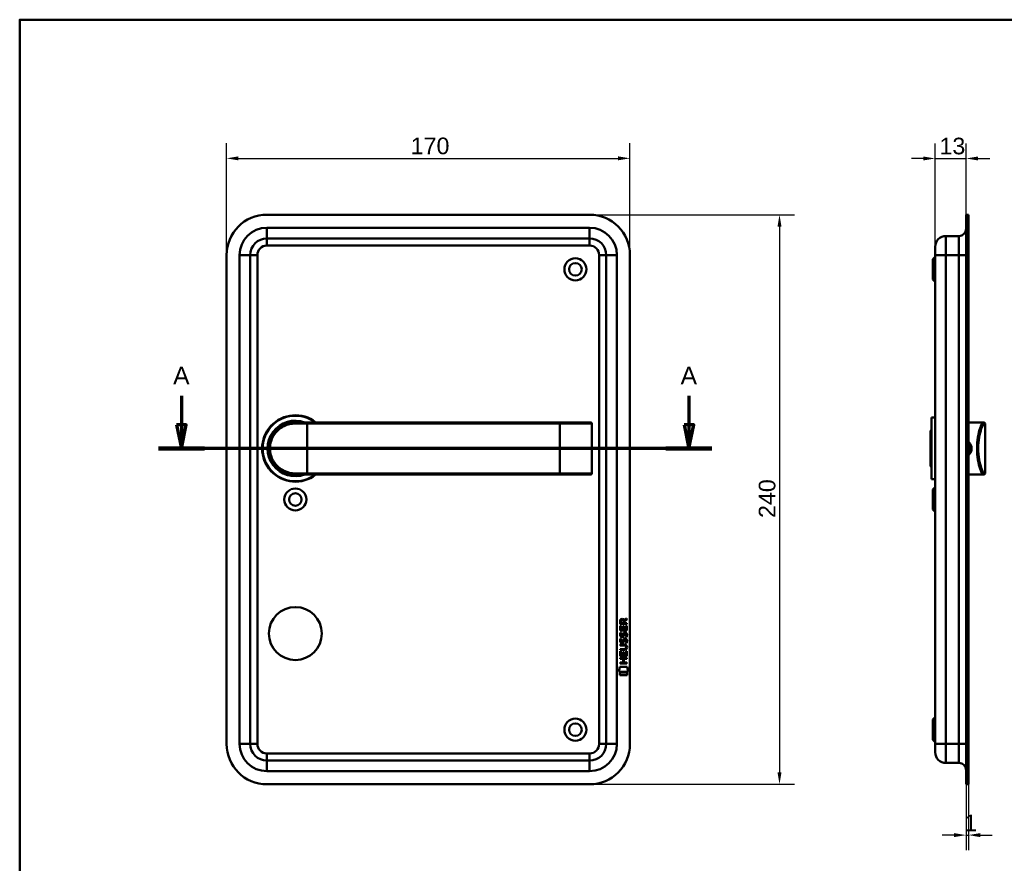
# Model space of a CAD drawing. Header units: millimetres. Extents: x 20 to 833, y 20 to 574.
# Tile 3 of 4: x 20 to 435, y 219 to 574. Entities that reach past the tile are written whole.
import ezdxf

# ---------------------------------------------------------------- set-up
doc = ezdxf.new("R2010")
doc.units = ezdxf.units.MM
doc.header["$LTSCALE"] = 2
for name, color, linetype, lineweight in [('Bemaßungen(DIN)', 7, 'Continuous', 25), ('Schnittansichtslinien(DIN)', 7, 'Continuous', 70), ('Sichtbare Kanten(DIN)', 7, 'Continuous', 50), ('Sichtbare tangentiale Kanten(DIN)', 7, 'Continuous', 50), ('Skizziergeometrie(DIN)', 7, 'Continuous', 50)]:
    doc.layers.add(name, color=color, linetype=linetype, lineweight=lineweight)
doc.styles.add('Aktuell-DINGroßer Text', font='arial.ttf')
doc.styles.add('STANDARD-DIN~0', font='arial.ttf')
doc.dimstyles.new('CAD-LAN', dxfattribs={"dimscale": 2, "dimtxt": 3.5, "dimasz": 2.5, "dimexe": 3.175, "dimexo": 0, "dimgap": 0.8, "dimtad": 1, "dimrnd": 1e-08, "dimtxsty": 'STANDARD-DIN~0', "dimcen": 0.09, "dimdle": 10, "dimclrd": 250, "dimclre": 250, "dimclrt": 250, "dimadec": 0, "dimazin": 2, "dimtfac": 1, "dimtmove": 0, "dimatfit": 3, "dimfxl": 1, "dimtolj": 1, "dimtzin": 0, "dimlwd": 25, "dimlwe": 25, "dimarcsym": 0})

# ---------------------------------------------------------------- blocks, each defined once
blk = doc.blocks.new('Ränder Standardrahmen')
at = {"layer": 'Skizziergeometrie(DIN)', "flags": 128}
blk.add_lwpolyline([(10, 10), (10, 287), (410, 287), (410, 10), (10, 10)], dxfattribs=at)
blk = doc.blocks.new('*D20')
at = {"layer": 'Bemaßungen(DIN)', "color": 250, "linetype": 'Continuous', "lineweight": 25, "true_color": 0x3f3f3f, "transparency": 16777216}
for p, q in [((405.74, 478.32), (405.74, 521.87)), ((418.74, 491.82), (418.74, 521.87)), ((400.74, 515.52), (395.74, 515.52)), ((405.74, 515.52), (418.74, 515.52)), ((423.74, 515.52), (428.74, 515.52))]:
    blk.add_line(p, q, dxfattribs=at)
at = {"layer": 'Bemaßungen(DIN)', "color": 250, "linetype": 'Continuous', "true_color": 0x3f3f3f, "transparency": 16777216}
for points in [[(400.74, 516.35), (400.74, 514.69), (405.74, 515.52)], [(423.74, 516.35), (423.74, 514.69), (418.74, 515.52)]]:
    blk.add_solid(points, dxfattribs=at)
at = {"layer": 'Defpoints', "color": 0, "linetype": 'Continuous', "transparency": 16777216}
for p in [(418.74, 515.52), (418.74, 491.82), (405.74, 478.32)]:
    blk.add_point(p, dxfattribs=at)
at = {"layer": 'Bemaßungen(DIN)', "color": 250, "linetype": 'Continuous', "lineweight": 25, "true_color": 0x3f3f3f, "transparency": 16777216, "insert": (407.55, 524.27), "char_height": 7, "attachment_point": 1, "style": 'STANDARD-DIN~0'}
blk.add_mtext('\\A1;13', dxfattribs=at)
blk = doc.blocks.new('*D21')
at = {"layer": 'Bemaßungen(DIN)', "color": 250, "linetype": 'Continuous', "lineweight": 25, "true_color": 0x3f3f3f, "transparency": 16777216}
for p, q in [((418.74, 251.82), (418.74, 224.05)), ((419.74, 251.82), (419.74, 224.05)), ((413.74, 230.4), (408.74, 230.4)), ((418.74, 230.4), (419.74, 230.4)), ((424.74, 230.4), (429.74, 230.4))]:
    blk.add_line(p, q, dxfattribs=at)
at = {"layer": 'Bemaßungen(DIN)', "color": 250, "linetype": 'Continuous', "true_color": 0x3f3f3f, "transparency": 16777216}
for points in [[(413.74, 231.23), (413.74, 229.56), (418.74, 230.4)], [(424.74, 231.23), (424.74, 229.56), (419.74, 230.4)]]:
    blk.add_solid(points, dxfattribs=at)
at = {"layer": 'Defpoints', "color": 0, "linetype": 'Continuous', "transparency": 16777216}
for p in [(418.74, 251.82), (419.74, 251.82), (419.74, 230.4)]:
    blk.add_point(p, dxfattribs=at)
at = {"layer": 'Bemaßungen(DIN)', "color": 250, "linetype": 'Continuous', "lineweight": 25, "true_color": 0x3f3f3f, "transparency": 16777216, "insert": (417.95, 239.03), "char_height": 7, "attachment_point": 1, "style": 'STANDARD-DIN~0'}
blk.add_mtext('\\A1;1', dxfattribs=at)
blk = doc.blocks.new('*D22')
at = {"layer": 'Bemaßungen(DIN)', "color": 250, "linetype": 'Continuous', "lineweight": 25, "true_color": 0x3f3f3f, "transparency": 16777216}
for p, q in [((107.15, 474.82), (107.15, 521.92)), ((277.15, 474.82), (277.15, 521.92)), ((112.15, 515.57), (272.15, 515.57))]:
    blk.add_line(p, q, dxfattribs=at)
at = {"layer": 'Bemaßungen(DIN)', "color": 250, "linetype": 'Continuous', "true_color": 0x3f3f3f, "transparency": 16777216}
for points in [[(112.15, 516.41), (112.15, 514.74), (107.15, 515.57)], [(272.15, 516.41), (272.15, 514.74), (277.15, 515.57)]]:
    blk.add_solid(points, dxfattribs=at)
at = {"layer": 'Defpoints', "color": 0, "linetype": 'Continuous', "transparency": 16777216}
for p in [(277.15, 515.57), (107.15, 474.82), (277.15, 474.82)]:
    blk.add_point(p, dxfattribs=at)
at = {"layer": 'Bemaßungen(DIN)', "color": 250, "linetype": 'Continuous', "lineweight": 25, "true_color": 0x3f3f3f, "transparency": 16777216, "insert": (184.76, 524.32), "char_height": 7, "attachment_point": 1, "style": 'STANDARD-DIN~0'}
blk.add_mtext('\\A1;170', dxfattribs=at)
blk = doc.blocks.new('*D23')
at = {"layer": 'Bemaßungen(DIN)', "color": 250, "linetype": 'Continuous', "lineweight": 25, "true_color": 0x3f3f3f, "transparency": 16777216}
for p, q in [((260.15, 491.82), (346.5, 491.82)), ((340.15, 486.82), (340.15, 256.82)), ((260.15, 251.82), (346.5, 251.82))]:
    blk.add_line(p, q, dxfattribs=at)
at = {"layer": 'Bemaßungen(DIN)', "color": 250, "linetype": 'Continuous', "true_color": 0x3f3f3f, "transparency": 16777216}
for points in [[(339.31, 486.82), (340.98, 486.82), (340.15, 491.82)], [(339.31, 256.82), (340.98, 256.82), (340.15, 251.82)]]:
    blk.add_solid(points, dxfattribs=at)
at = {"layer": 'Defpoints', "color": 0, "linetype": 'Continuous', "transparency": 16777216}
for p in [(260.15, 491.82), (260.15, 251.82), (340.15, 251.82)]:
    blk.add_point(p, dxfattribs=at)
at = {"layer": 'Bemaßungen(DIN)', "color": 250, "linetype": 'Continuous', "lineweight": 25, "true_color": 0x3f3f3f, "transparency": 16777216, "insert": (331.4, 364.04), "char_height": 7, "attachment_point": 1, "rotation": 90, "style": 'STANDARD-DIN~0'}
blk.add_mtext('\\A1;240', dxfattribs=at)
blk = doc.blocks.new('2DTransSchnitt0')
at = {"layer": 'Schnittansichtslinien(DIN)', "linetype": 'Continuous'}
for p, q in [((44.07, 207.77), (44.07, 201.66)), ((150.99, 207.77), (150.99, 201.66)), ((43.07, 201.66), (44.07, 196.66)), ((45.07, 201.66), (43.07, 201.66)), ((44.07, 201.66), (44.07, 196.66)), ((44.07, 196.66), (45.07, 201.66)), ((149.99, 201.66), (150.99, 196.66)), ((151.99, 201.66), (149.99, 201.66)), ((150.99, 201.66), (150.99, 196.66)), ((150.99, 196.66), (151.99, 201.66)), ((155.82, 196.66), (39.23, 196.66))]:
    blk.add_line(p, q, dxfattribs=at)
at = {"layer": 'Schnittansichtslinien(DIN)', "linetype": 'Continuous', "lineweight": 140}
for p, q in [((48.91, 196.66), (39.23, 196.66)), ((155.82, 196.66), (146.15, 196.66))]:
    blk.add_line(p, q, dxfattribs=at)
at = {"layer": 'Schnittansichtslinien(DIN)', "linetype": 'Continuous', "flags": 128}
for points in [[(43.07, 201.66), (44.07, 196.66), (45.07, 201.66), (43.07, 201.66)], [(149.99, 201.66), (150.99, 196.66), (151.99, 201.66), (149.99, 201.66)]]:
    blk.add_lwpolyline(points, dxfattribs=at)
at = {"layer": 'Schnittansichtslinien(DIN)'}
for points in [[(43.07, 201.66), (44.07, 196.66), (45.07, 201.66), (43.07, 201.66)], [(149.99, 201.66), (150.99, 196.66), (151.99, 201.66), (149.99, 201.66)]]:
    blk.add_solid(points, dxfattribs=at)
at = {"layer": 'Schnittansichtslinien(DIN)', "char_height": 3.73, "attachment_point": 7, "style": 'Aktuell-DINGroßer Text'}
for insert in [(42.32, 210.16), (149.23, 210.16)]:
    blk.add_mtext('A', dxfattribs=dict(at, insert=insert))

msp = doc.modelspace()

# ---------------------------------------------------------------- linework, layer by layer
at = {"layer": 'Sichtbare Kanten(DIN)'}
for p, q in [((260.1474, 491.8173), (124.1474, 491.8173)), ((418.7351, 474.8173), (418.7351, 491.8173)), ((419.7351, 491.8173), (418.7351, 491.8173)), ((419.7351, 474.8173), (419.7351, 491.8173)), ((124.1474, 481.8173), (260.1474, 481.8173)), ((410.2351, 482.8173), (415.7351, 482.8173)), ((405.7351, 474.8173), (405.7351, 478.3173)), ((107.1474, 474.8173), (107.1474, 268.8173)), ((117.1474, 268.8173), (117.1474, 474.8173)), ((267.1474, 474.8173), (267.1474, 268.8173)), ((277.1474, 268.8173), (277.1474, 474.8173)), ((404.7351, 473.0673), (405.7351, 474.0673)), ((404.7351, 464.5673), (404.7351, 473.0673)), ((405.7351, 474.8173), (405.7351, 268.8173)), ((418.7351, 474.8173), (418.7351, 268.8173)), ((419.7351, 474.8173), (419.7351, 268.8173)), ((404.7351, 464.5673), (405.7351, 463.5673)), ((136.1474, 404.3173), (141.1474, 404.3173)), ((247.6474, 404.3173), (141.1474, 404.3173)), ((260.5216, 404.3173), (247.6474, 404.3173)), ((260.5216, 404.3173), (260.541, 404.3173)), ((261.041, 382.8173), (261.041, 403.8173)), ((404.2351, 406.3173), (404.2351, 380.3173)), ((404.2351, 406.3173), (405.7351, 406.3173)), ((419.7351, 404.3173), (424.2351, 404.3173)), ((424.2351, 404.3173), (425.9479, 404.3173)), ((425.9479, 404.3173), (426.2351, 404.3173)), ((426.7351, 382.8173), (426.7351, 403.8173)), ((403.7351, 400.8173), (404.2351, 401.3173)), ((403.7351, 385.8173), (403.7351, 400.8173)), ((141.1474, 382.3173), (136.1474, 382.3173)), ((141.1474, 382.3173), (247.6474, 382.3173)), ((247.6474, 382.3173), (260.5216, 382.3173)), ((260.541, 382.3173), (260.5216, 382.3173)), ((403.7351, 385.8173), (404.2351, 385.3173)), ((419.7351, 382.3173), (424.2351, 382.3173)), ((424.2351, 382.3173), (425.9479, 382.3173)), ((426.2351, 382.3173), (425.9479, 382.3173)), ((404.2351, 380.3173), (405.7351, 380.3173)), ((404.7351, 376.0673), (405.7351, 377.0673)), ((404.7351, 367.5673), (404.7351, 376.0673)), ((404.7351, 367.5673), (405.7351, 366.5673)), ((272.9995, 319.3039), (273.0017, 320.6173)), ((273.35, 320.5734), (273.3493, 319.6851)), ((273.3493, 319.6851), (274.3669, 319.6843)), ((274.3669, 319.6843), (274.3676, 320.5726)), ((274.6645, 320.9334), (275.8598, 321.7235)), ((274.7173, 320.5345), (274.7166, 319.684)), ((274.7166, 319.684), (275.8582, 319.6831)), ((275.8595, 321.2894), (274.7173, 320.5345)), ((275.8582, 319.6831), (275.8579, 319.3016)), ((275.8598, 321.7235), (275.8595, 321.2894)), ((272.9973, 316.5736), (272.9989, 318.5779)), ((275.8558, 316.5713), (272.9973, 316.5736)), ((272.9989, 318.5779), (273.3472, 318.5776)), ((275.8579, 319.3016), (272.9995, 319.3039)), ((273.169, 315.7998), (273.5077, 315.6995)), ((273.3472, 318.5776), (273.3459, 316.9504)), ((273.3459, 316.9504), (274.2405, 316.9497)), ((274.2405, 316.9497), (274.2417, 318.3966)), ((274.2417, 318.3966), (274.5901, 318.3963)), ((274.5901, 318.3963), (274.589, 316.9494)), ((274.589, 316.9494), (275.5076, 316.9487)), ((275.0975, 315.4967), (275.0858, 315.4967)), ((275.5076, 316.9487), (275.5089, 318.5957)), ((275.5089, 318.5957), (275.8574, 318.5954)), ((275.8574, 318.5954), (275.8558, 316.5713)), ((273.167, 313.2533), (273.5056, 313.1529)), ((273.3634, 311.9216), (273.3706, 311.9043)), ((273.3654, 314.4682), (273.3726, 314.4509)), ((274.0472, 311.8239), (274.058, 311.8407)), ((274.0492, 314.3704), (274.06, 314.3873)), ((275.0955, 312.9501), (275.0838, 312.9502)), ((272.9887, 305.8359), (272.9903, 307.8401)), ((272.9903, 307.8401), (273.3387, 307.8399)), ((272.9907, 308.4112), (272.991, 308.7883)), ((274.6364, 308.4099), (272.9907, 308.4112)), ((272.991, 308.7883), (274.6607, 308.787)), ((272.9922, 310.3461), (272.9925, 310.7231)), ((274.6619, 310.3448), (272.9922, 310.3461)), ((272.9925, 310.7231), (274.6383, 310.7218)), ((273.3387, 307.8399), (273.3374, 306.2127)), ((274.232, 306.212), (274.2332, 307.6589)), ((274.2332, 307.6589), (274.5816, 307.6587)), ((274.5816, 307.6587), (274.5805, 306.2118)), ((275.499, 306.211), (275.5003, 307.8582)), ((275.5003, 307.8582), (275.8488, 307.8579)), ((275.5419, 309.5597), (275.5419, 309.5694)), ((275.8488, 307.8579), (275.8472, 305.8336)), ((272.9849, 302.7308), (272.9852, 303.1078)), ((272.9852, 303.1078), (274.2282, 303.1068)), ((272.9864, 304.6654), (272.9867, 305.0425)), ((274.2295, 304.6644), (272.9864, 304.6654)), ((272.9867, 305.0425), (275.8453, 305.0403)), ((275.8472, 305.8336), (272.9887, 305.8359)), ((273.3374, 306.2127), (274.232, 306.212)), ((274.2282, 303.1068), (274.2295, 304.6644)), ((274.5805, 306.2118), (275.499, 306.211)), ((274.5858, 304.6641), (274.5846, 303.1065)), ((274.5846, 303.1065), (275.8438, 303.1055)), ((275.845, 304.6631), (274.5858, 304.6641)), ((275.8438, 303.1055), (275.8435, 302.7285)), ((275.8453, 305.0403), (275.845, 304.6631)), ((272.4538, 299.1536), (272.9128, 301.2865)), ((276.3689, 299.1505), (272.4538, 299.1536)), ((272.9123, 297.7258), (272.9132, 298.8678)), ((272.9128, 301.2865), (275.919, 301.2841)), ((272.9132, 298.8678), (275.9101, 298.8654)), ((275.8435, 302.7285), (272.9849, 302.7308)), ((275.9101, 298.8654), (275.9092, 297.7234)), ((275.919, 301.2841), (276.3689, 299.1505)), ((275.9092, 297.7234), (272.9123, 297.7258)), ((404.7351, 279.0673), (405.7351, 280.0673)), ((404.7351, 270.5673), (404.7351, 279.0673)), ((404.7351, 270.5673), (405.7351, 269.5673)), ((405.7351, 265.3173), (405.7351, 268.8173)), ((418.7351, 251.8173), (418.7351, 268.8173)), ((419.7351, 251.8173), (419.7351, 268.8173)), ((260.1474, 261.8173), (124.1474, 261.8173)), ((410.2351, 260.8173), (415.7351, 260.8173)), ((124.1474, 251.8173), (260.1474, 251.8173)), ((419.7351, 251.8173), (418.7351, 251.8173))]:
    msp.add_line(p, q, dxfattribs=at)
for centre, radius in [((254.1474, 468.8173), 4.65), ((254.1474, 468.8173), 2.65), ((136.1474, 371.8173), 4.65), ((136.1474, 371.8173), 2.65), ((136.1474, 315.3173), 11.15), ((254.1474, 274.8173), 4.65), ((254.1474, 274.8173), 2.65)]:
    msp.add_circle(centre, radius, dxfattribs=at)
for centre, radius, start, end in [((124.1474, 474.8173), 17, 90, 180), ((260.1474, 474.8173), 17, 0, 90), ((415.7351, 485.8173), 3, 270, 0), ((124.1474, 474.8173), 7, 90, 180), ((260.1474, 474.8173), 7, 0, 90), ((410.2351, 478.3173), 4.5, 90, 180), ((136.1474, 393.3173), 14, 51.786789, 308.213211), ((136.1474, 393.3173), 13.8, 52.854196, 307.145804), ((136.1474, 393.3173), 11.7, 70.080283, 289.919717), ((136.1474, 393.3173), 11.6, 71.491372, 288.508628), ((136.1474, 393.3173), 11.5, 73.042574, 286.957426), ((136.1474, 393.3173), 11.3, 76.768028, 283.231972), ((260.541, 403.8173), 0.5, 0, 90), ((426.2351, 403.8173), 0.5, 0, 90), ((260.541, 382.8173), 0.5, 270, 0), ((426.2351, 382.8173), 0.5, 270, 0), ((124.1474, 268.8173), 17, 180, 270), ((124.1474, 268.8173), 7, 180, 270), ((260.1474, 268.8173), 7, 270, 0), ((260.1474, 268.8173), 17, 270, 0), ((410.2351, 265.3173), 4.5, 180, 270), ((415.7351, 257.8173), 3, 0, 90)]:
    msp.add_arc(centre, radius, start, end, dxfattribs=at)
for centre, major_axis, ratio, start_param, end_param in [((274.5286, 319.8006), (0.9765, -1.2741), 0.51804149, 2.7627686, 3.73551306), ((273.1358, 319.7198), (-1.2419, -1.6396), 0.59949376, 2.73657233, 3.56737986), ((274.4379, 313.8099), (-0.8393, -1.6425), 0.45910241, 2.83459506, 3.35598286), ((274.7152, 315.2791), (-1.192, -3.5398), 0.22151613, 5.96789791, 6.02703889), ((274.6314, 317.5788), (-1.1034, -3.2961), 0.23129477, 5.95405459, 6.01501397), ((274.1164, 312.7243), (-0.5826, -1.0124), 0.54160498, 5.89850192, 6.35633323), ((274.1107, 315.2621), (-0.5741, -1.0041), 0.54384094, 5.89502306, 6.35531677), ((273.9887, 311.8484), (-0.0982, -0.1394), 0.36417158, 1.34290001, 1.65097814), ((273.9908, 314.3949), (-0.0982, -0.1394), 0.36417157, 1.34290001, 1.65097815), ((274.4371, 311.2655), (-0.838, -1.6403), 0.45945215, 2.83441855, 3.35611135), ((270.821, 313.0921), (4.8083, -4.3226), 0.37420137, 5.88811297, 6.60645232), ((270.8171, 306.0479), (4.8136, 4.3126), 0.37426609, 5.95992819, 6.67839211), ((252.1088, 329.3965), (23.2662, -20.361), 0.13713392, 6.12750203, 6.40243503)]:
    msp.add_ellipse(centre, major_axis=major_axis, ratio=ratio, start_param=start_param, end_param=end_param, dxfattribs=at)
for points, knots in [([(136.1474, 404.3173), (134.4906, 404.3173), (132.8478, 403.9373), (131.3749, 403.228), (129.9019, 402.5187), (128.598, 401.4833), (127.5726, 400.2073), (126.5473, 398.9313), (125.8041, 397.413), (125.43, 395.7946), (125.056, 394.1763), (125.0563, 392.4562), (125.4303, 390.8388), (125.8043, 389.2214), (126.547, 387.7039), (127.5722, 386.4278), (128.5974, 385.1517), (129.9014, 384.1161), (131.3744, 383.4067), (132.8475, 382.6973), (134.4906, 382.3173), (136.1474, 382.3173)], [-3.34328141, -3.34328141, -3.34328141, -3.34328141, -2.86566978, -2.86566978, -2.86566978, -2.38805815, -2.38805815, -2.38805815, -1.91044652, -1.91044652, -1.91044652, -1.43283489, -1.43283489, -1.43283489, -0.95522326, -0.95522326, -0.95522326, -0.47761163, -0.47761163, -0.47761163, 0, 0, 0, 0]), ([(419.7329, 395.5514), (420.1885, 395.1407), (420.5201, 394.5923), (420.6587, 393.9902), (420.7594, 393.5523), (420.76, 393.086), (420.6591, 392.6465), (420.5583, 392.2069), (420.3578, 391.794), (420.0798, 391.4458), (419.9752, 391.3148), (419.8598, 391.1928), (419.735, 391.0812)], [3.418106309, 3.418106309, 3.418106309, 3.418106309, 3.62583349, 3.62583349, 3.62583349, 3.776909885, 3.776909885, 3.776909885, 3.927986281, 3.927986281, 3.927986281, 3.984812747, 3.984812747, 3.984812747, 3.984812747]), ([(419.7351, 390.5223), (419.9691, 390.7016), (420.5413, 391.2725), (421.1227, 392.5083), (421.1259, 394.4449), (420.3678, 395.6206), (419.7351, 396.1108)], [-1.90104406, -1.90104406, -1.90104406, -1.90104406, -1.812916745, -1.661840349, -1.510763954, -1.271931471, -1.271931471, -1.271931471, -1.271931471]), ([(275.5419, 309.5694), (275.5419, 309.616), (275.5395, 309.6629), (275.5233, 309.7983), (275.5009, 309.8859), (275.4264, 310.0365), (275.3801, 310.098), (275.26, 310.2037), (275.1892, 310.2438), (274.9722, 310.3272), (274.8126, 310.3446), (274.6619, 310.3448)], [-0.133946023, -0.133946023, -0.133946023, -0.133946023, -0.119961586, -0.119961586, -0.09310912, -0.09310912, -0.069646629, -0.069646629, -0.045196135, -0.045196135, 0, 0, 0, 0])]:
    msp.add_open_spline(points, degree=3, knots=knots, dxfattribs=at)
for points in [[(273.0017, 320.6173), (273.0158, 321.0589), (273.2478, 321.521), (273.8608, 321.5205)], [(274.3676, 320.5726), (274.3679, 320.8456), (274.2809, 321.1711), (273.8655, 321.1714)], [(272.9679, 315.1236), (272.9857, 315.2628), (273.0271, 315.4697), (273.098, 315.6429)], [(273.098, 315.6429), (273.1175, 315.6923), (273.169, 315.7997), (273.169, 315.7998)], [(273.5077, 315.6995), (273.5076, 315.6994), (273.3877, 315.3728), (273.3527, 315.235)], [(274.2407, 314.9056), (274.3247, 315.2734), (274.427, 315.4847), (274.568, 315.6522)], [(274.568, 315.6522), (274.661, 315.7625), (274.7913, 315.8348), (274.971, 315.8588)], [(274.8147, 315.3788), (274.744, 315.2902), (274.6834, 315.152), (274.6287, 314.9538)], [(275.0858, 315.4967), (274.9641, 315.4968), (274.8889, 315.4641), (274.8147, 315.3788)], [(274.971, 315.8588), (275.2583, 315.8972), (275.5411, 315.7969), (275.7347, 315.4805)], [(275.7347, 315.4805), (275.8448, 315.2998), (275.8985, 315.0809), (275.8983, 314.8111)], [(273.0434, 311.7747), (272.9528, 312.0155), (272.9239, 312.2488), (272.9659, 312.577)], [(273.0454, 314.3213), (272.9549, 314.5621), (272.926, 314.7953), (272.9679, 315.1236)], [(272.9659, 312.577), (272.9836, 312.7162), (273.025, 312.9231), (273.096, 313.0963)], [(273.6027, 311.3141), (273.3793, 311.347), (273.1496, 311.4924), (273.0434, 311.7747)], [(273.6047, 313.8607), (273.3813, 313.8936), (273.1517, 314.039), (273.0454, 314.3213)], [(273.096, 313.0963), (273.1154, 313.1458), (273.1669, 313.2532), (273.167, 313.2533)], [(273.3507, 312.6884), (273.2866, 312.4359), (273.2804, 312.2116), (273.3388, 311.9956)], [(273.3527, 315.235), (273.2886, 314.9825), (273.2824, 314.7582), (273.3408, 314.5421)], [(273.5056, 313.1529), (273.5056, 313.1528), (273.3856, 312.8263), (273.3507, 312.6884)], [(273.5754, 311.6916), (273.7223, 311.6317), (273.9107, 311.6675), (274.016, 311.7821)], [(273.5774, 314.2381), (273.7243, 314.1782), (273.9127, 314.214), (274.018, 314.3286)], [(273.7574, 311.3014), (273.6567, 311.3027), (273.6357, 311.3092), (273.6027, 311.3141)], [(273.7594, 313.8479), (273.6588, 313.8492), (273.6378, 313.8558), (273.6047, 313.8607)], [(274.3853, 311.6659), (274.2699, 311.4561), (274.0749, 311.2973), (273.7574, 311.3014)], [(274.3873, 314.2124), (274.2719, 314.0026), (274.0769, 313.8439), (273.7594, 313.8479)], [(274.058, 311.8407), (274.1267, 311.9503), (274.1837, 312.1138), (274.2386, 312.3591)], [(274.06, 314.3873), (274.1287, 314.4969), (274.1857, 314.6604), (274.2407, 314.9056)], [(274.2386, 312.3591), (274.3227, 312.7269), (274.4249, 312.9382), (274.566, 313.1056)], [(274.5779, 312.2086), (274.5235, 311.9687), (274.4611, 311.8038), (274.3853, 311.6659)], [(274.58, 314.7552), (274.5255, 314.5153), (274.4631, 314.3503), (274.3873, 314.2124)], [(274.566, 313.1056), (274.659, 313.216), (274.7893, 313.2882), (274.9689, 313.3122)], [(274.6267, 312.4073), (274.619, 312.3772), (274.5787, 312.211), (274.5779, 312.2086)], [(274.6287, 314.9538), (274.621, 314.9237), (274.5808, 314.7576), (274.58, 314.7552)], [(274.8127, 312.8323), (274.7419, 312.7436), (274.6813, 312.6055), (274.6267, 312.4073)], [(275.0838, 312.9502), (274.9621, 312.9503), (274.8869, 312.9175), (274.8127, 312.8323)], [(274.9689, 313.3122), (275.2563, 313.3506), (275.5391, 313.2504), (275.7327, 312.9339)], [(275.2876, 311.3674), (275.2876, 311.3675), (275.4424, 311.6215), (275.5013, 311.9061)], [(275.6562, 311.2807), (275.6358, 311.2853), (275.2877, 311.3674), (275.2876, 311.3674)], [(275.2896, 313.914), (275.2897, 313.914), (275.4444, 314.168), (275.5034, 314.4527)], [(275.6583, 313.8272), (275.6379, 313.8319), (275.2897, 313.914), (275.2896, 313.914)], [(275.5013, 311.9061), (275.5703, 312.2392), (275.57, 312.5153), (275.4638, 312.7126)], [(275.5034, 314.4527), (275.5723, 314.7858), (275.572, 315.0618), (275.4658, 315.2591)], [(275.881, 311.9991), (275.8511, 311.668), (275.693, 311.3383), (275.6562, 311.2807)], [(275.883, 314.5456), (275.8531, 314.2145), (275.6951, 313.8849), (275.6583, 313.8272)], [(275.7327, 312.9339), (275.8427, 312.7533), (275.8965, 312.5343), (275.8963, 312.2646)], [(275.8963, 312.2646), (275.8962, 312.1797), (275.8895, 312.094), (275.881, 311.9991)], [(275.8983, 314.8111), (275.8982, 314.7263), (275.8915, 314.6405), (275.883, 314.5456)]]:
    msp.add_open_spline(points, degree=3, dxfattribs=at)
at = {"layer": 'Sichtbare tangentiale Kanten(DIN)'}
for p, q in [((260.1474, 486.3173), (124.1474, 486.3173)), ((124.1474, 486.3173), (124.1474, 481.8173)), ((260.1474, 486.3173), (260.1474, 481.8173)), ((124.1474, 478.8173), (124.1474, 481.8173)), ((260.1474, 478.8173), (260.1474, 481.8173)), ((410.2351, 482.8173), (410.2351, 474.8173)), ((415.7351, 474.8173), (415.7351, 482.8173)), ((124.1474, 478.8173), (260.1474, 478.8173)), ((112.6474, 474.8173), (117.1474, 474.8173)), ((112.6474, 474.8173), (112.6474, 268.8173)), ((120.1474, 474.8173), (117.1474, 474.8173)), ((120.1474, 268.8173), (120.1474, 474.8173)), ((264.1474, 474.8173), (267.1474, 474.8173)), ((264.1474, 474.8173), (264.1474, 268.8173)), ((271.6474, 474.8173), (267.1474, 474.8173)), ((271.6474, 268.8173), (271.6474, 474.8173)), ((405.7351, 474.8173), (410.2351, 474.8173)), ((410.2351, 268.8173), (410.2351, 474.8173)), ((410.2351, 474.8173), (415.7351, 474.8173)), ((415.7351, 474.8173), (415.7351, 268.8173)), ((418.7351, 474.8173), (415.7351, 474.8173)), ((419.7351, 474.8173), (418.7351, 474.8173)), ((141.1474, 403.8173), (136.0902, 403.8173)), ((141.1474, 404.3173), (141.1474, 403.8173)), ((141.1474, 403.8173), (247.6474, 403.8173)), ((141.1474, 382.8173), (141.1474, 403.8173)), ((247.6474, 404.3173), (247.6474, 403.8173)), ((247.6474, 382.8173), (247.6474, 403.8173)), ((247.6474, 403.8173), (261.0023, 403.8173)), ((261.0023, 403.8173), (261.0023, 382.8173)), ((261.041, 403.8173), (261.0023, 403.8173)), ((426.7351, 403.8173), (426.4446, 403.8173)), ((136.0902, 382.8173), (141.1474, 382.8173)), ((247.6474, 382.8173), (141.1474, 382.8173)), ((141.1474, 382.3173), (141.1474, 382.8173)), ((247.6474, 382.3173), (247.6474, 382.8173)), ((261.0023, 382.8173), (247.6474, 382.8173)), ((261.0023, 382.8173), (261.041, 382.8173)), ((426.4446, 382.8173), (426.7351, 382.8173)), ((117.1474, 268.8173), (112.6474, 268.8173)), ((117.1474, 268.8173), (120.1474, 268.8173)), ((267.1474, 268.8173), (264.1474, 268.8173)), ((267.1474, 268.8173), (271.6474, 268.8173)), ((410.2351, 268.8173), (405.7351, 268.8173)), ((410.2351, 268.8173), (410.2351, 260.8173)), ((410.2351, 268.8173), (415.7351, 268.8173)), ((415.7351, 260.8173), (415.7351, 268.8173)), ((415.7351, 268.8173), (418.7351, 268.8173)), ((419.7351, 268.8173), (418.7351, 268.8173)), ((260.1474, 264.8173), (124.1474, 264.8173)), ((124.1474, 261.8173), (124.1474, 264.8173)), ((124.1474, 261.8173), (124.1474, 257.3173)), ((260.1474, 261.8173), (260.1474, 264.8173)), ((260.1474, 261.8173), (260.1474, 257.3173)), ((124.1474, 257.3173), (260.1474, 257.3173))]:
    msp.add_line(p, q, dxfattribs=at)
for centre, radius, start, end in [((124.1474, 474.8173), 11.5, 90, 180), ((260.1474, 474.8173), 11.5, 0, 90), ((124.1474, 474.8173), 4, 90, 180), ((260.1474, 474.8173), 4, 0, 90), ((124.1474, 268.8173), 11.5, 180, 270), ((124.1474, 268.8173), 4, 180, 270), ((260.1474, 268.8173), 4, 270, 0), ((260.1474, 268.8173), 11.5, 270, 0)]:
    msp.add_arc(centre, radius, start, end, dxfattribs=at)
for centre, major_axis, ratio, start_param, end_param in [((136.1474, 403.8173), (0, 0.5), 0.11450382, 0, 1.57079633), ((260.5216, 403.8173), (0, 0.5), 0.9612617, 4.71238898, 6.28318531), ((425.9479, 403.8173), (0, 0.5), 0.99342281, 4.71238898, 6.28318531), ((136.1474, 382.8173), (0, -0.5), 0.11450382, 4.71238898, 6.28318531), ((260.5216, 382.8173), (0, -0.5), 0.9612617, 0, 1.57079633), ((425.9479, 382.8173), (0, -0.5), 0.99342281, 0, 1.57079633)]:
    msp.add_ellipse(centre, major_axis=major_axis, ratio=ratio, start_param=start_param, end_param=end_param, dxfattribs=at)
for points, knots in [([(136.0902, 382.8173), (134.4905, 382.8173), (132.9045, 383.1812), (131.4821, 383.8576), (130.0597, 384.5339), (128.8005, 385.5227), (127.8108, 386.7408), (126.8212, 387.959), (126.1001, 389.4065), (125.7407, 390.951), (125.3813, 392.4955), (125.3825, 394.137), (125.7425, 395.6821), (126.1025, 397.2271), (126.8222, 398.6757), (127.8114, 399.8942), (128.8006, 401.1127), (130.0602, 402.101), (131.4826, 402.7772), (132.9049, 403.4533), (134.4905, 403.8173), (136.0902, 403.8173)], [0, 0, 0, 0, 0.47761163, 0.47761163, 0.47761163, 0.95522326, 0.95522326, 0.95522326, 1.43283489, 1.43283489, 1.43283489, 1.91044652, 1.91044652, 1.91044652, 2.38805815, 2.38805815, 2.38805815, 2.86566978, 2.86566978, 2.86566978, 3.34328141, 3.34328141, 3.34328141, 3.34328141]), ([(425.9479, 404.3173), (425.7656, 404.3173), (425.4916, 403.9373), (425.1768, 403.228), (424.862, 402.5187), (424.5064, 401.4833), (424.1971, 400.2073), (423.8878, 398.9313), (423.6247, 397.413), (423.4927, 395.7946), (423.3607, 394.1763), (423.3597, 392.4562), (423.4913, 390.8388), (423.6229, 389.2214), (423.887, 387.7039), (424.1967, 386.4278), (424.5064, 385.1517), (424.8617, 384.1161), (425.1765, 383.4067), (425.4913, 382.6973), (425.7656, 382.3173), (425.9479, 382.3173)], [-3.34328141, -3.34328141, -3.34328141, -3.34328141, -2.86566978, -2.86566978, -2.86566978, -2.38805815, -2.38805815, -2.38805815, -1.91044652, -1.91044652, -1.91044652, -1.43283489, -1.43283489, -1.43283489, -0.95522326, -0.95522326, -0.95522326, -0.47761163, -0.47761163, -0.47761163, 0, 0, 0, 0]), ([(426.4446, 382.8173), (426.2602, 382.8173), (425.9836, 383.1812), (425.6646, 383.8576), (425.3456, 384.5339), (424.9869, 385.5227), (424.6734, 386.7408), (424.3599, 387.959), (424.0946, 389.4065), (423.9608, 390.951), (423.827, 392.4955), (423.8275, 394.137), (423.9615, 395.6821), (424.0954, 397.2271), (424.3603, 398.6757), (424.6736, 399.8942), (424.9869, 401.1127), (425.3457, 402.101), (425.6647, 402.7772), (425.9836, 403.4533), (426.2602, 403.8173), (426.4446, 403.8173)], [0, 0, 0, 0, 0.47761163, 0.47761163, 0.47761163, 0.95522326, 0.95522326, 0.95522326, 1.43283489, 1.43283489, 1.43283489, 1.91044652, 1.91044652, 1.91044652, 2.38805815, 2.38805815, 2.38805815, 2.86566978, 2.86566978, 2.86566978, 3.34328141, 3.34328141, 3.34328141, 3.34328141])]:
    msp.add_open_spline(points, degree=3, knots=knots, dxfattribs=at)

# ---------------------------------------------------------------- block references
at = {"xscale": 2, "yscale": 2, "zscale": 2}
msp.add_blockref('Ränder Standardrahmen', (0, 0), dxfattribs=at)
at = {"layer": 'Schnittansichtslinien(DIN)', "xscale": 2, "yscale": 2, "zscale": 2}
msp.add_blockref('2DTransSchnitt0', (0, 0), dxfattribs=at)

# ---------------------------------------------------------------- dimensions: what is measured, and where the dimension line sits
at = {"layer": 'Bemaßungen(DIN)', "color": 250, "linetype": 'Continuous', "lineweight": 25, "true_color": 0x3f3f3f}
for base, p1, p2, angle, override, picture, middle in [((277.1474, 515.572), (107.1474, 474.8173), (277.1474, 474.8173), 180, {"dimgap": 0.8, "dimdec": 2, "dimtol": 0, "dimlim": 0, "dimtp": 0, "dimtm": 0, "dimtdec": 2, "dimtofl": 0, "dimatfit": 1}, '*D22', (192.1474, 515.572)), ((418.7351, 515.5199), (405.7351, 478.3173), (418.7351, 491.8173), 180, {"dimgap": 0.8, "dimdec": 2, "dimtol": 0, "dimlim": 0, "dimtp": 0, "dimtm": 0, "dimtdec": 2, "dimtofl": 1, "dimatfit": 1}, '*D20', (412.2351, 515.5199)), ((340.1474, 251.8173), (260.1474, 491.8173), (260.1474, 251.8173), 90, {"dimgap": 0.8, "dimdec": 2, "dimtol": 0, "dimlim": 0, "dimtp": 0, "dimtm": 0, "dimtdec": 2, "dimtofl": 0, "dimatfit": 1}, '*D23', (340.1474, 371.8173)), ((419.7351, 230.398), (418.7351, 251.8173), (419.7351, 251.8173), 180, {"dimgap": 0.8, "dimdec": 2, "dimtol": 0, "dimlim": 0, "dimtp": 0, "dimtm": 0, "dimtdec": 2, "dimtofl": 1, "dimatfit": 1}, '*D21', (419.2351, 230.398))]:
    dim = msp.add_linear_dim(base=base, p1=p1, p2=p2, angle=angle, dimstyle='CAD-LAN', override=override, dxfattribs=at)
    dim.commit()
    dim.dimension.update_dxf_attribs({"geometry": picture, "text_midpoint": middle, "dimtype": 160})

doc.saveas('drawing.dxf')
